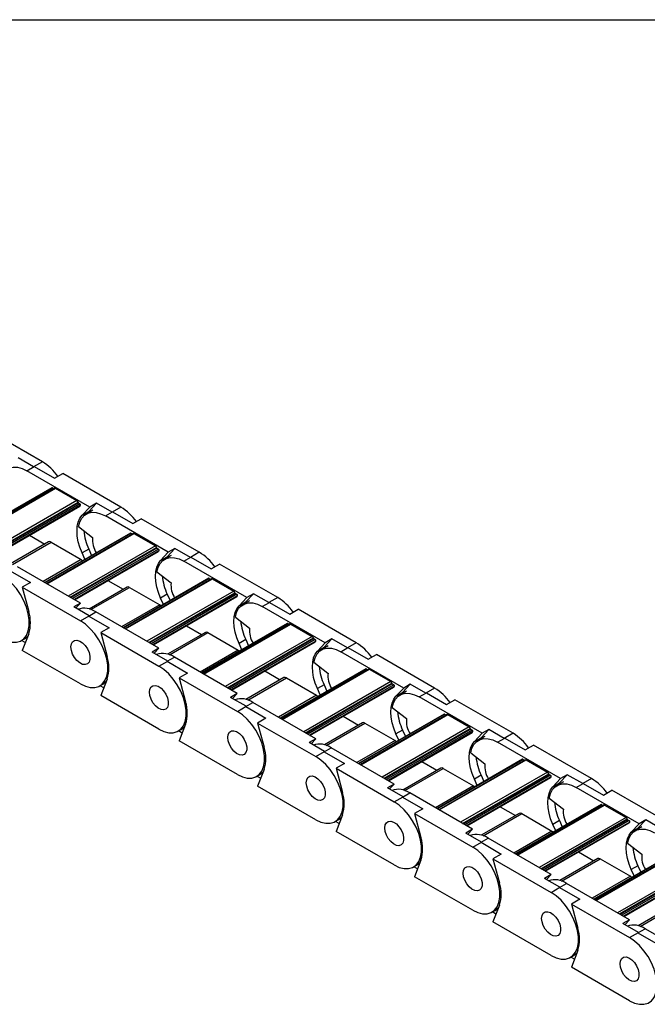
# Model space of a CAD drawing. Header units: millimetres. Extents: x 19 to 819, y 19 to 629.
# Tile 4 of 7: x 650 to 706, y 541 to 629. Entities that reach past the tile are written whole.
import ezdxf

# ---------------------------------------------------------------- set-up
doc = ezdxf.new("R2010")
doc.units = ezdxf.units.MM
doc.header["$LTSCALE"] = 3
doc.layers.add('TEXT', color=140, linetype='Continuous', lineweight=25)

msp = doc.modelspace()

# ---------------------------------------------------------------- linework, layer by layer
for p, q in [((652.162, 589.168), (646.972, 592.164)), ((651.377, 588.714), (649.991, 589.515)), ((652.162, 589.168), (651.377, 588.714)), ((650.783, 588.372), (651.42, 588.739)), ((656.397, 585.131), (650.783, 588.372)), ((651.42, 588.739), (653.23, 587.694)), ((653.23, 587.694), (653.972, 588.123)), ((659.163, 585.126), (653.972, 588.123)), ((653.008, 586.845), (645.369, 582.435)), ((645.395, 582.42), (653.053, 586.841)), ((653.254, 586.811), (645.521, 582.347)), ((645.565, 582.322), (653.329, 586.804)), ((653.053, 586.841), (653.179, 586.768)), ((653.329, 586.804), (655.238, 585.702)), ((655.238, 585.702), (647.474, 581.22)), ((647.648, 581.12), (655.339, 585.56)), ((655.38, 585.497), (647.722, 581.077)), ((655.514, 585.42), (647.856, 580.999)), ((655.572, 585.284), (648.004, 580.914)), ((648.035, 580.896), (655.506, 585.209)), ((655.38, 585.497), (655.514, 585.42)), ((656.397, 585.131), (655.707, 584.391)), ((656.653, 584.844), (656.059, 584.501)), ((656.301, 584.734), (656.991, 585.474)), ((656.991, 585.474), (656.397, 585.131)), ((658.378, 584.673), (656.991, 585.474)), ((659.163, 585.126), (658.378, 584.673)), ((655.707, 584.391), (656.301, 584.734)), ((656.301, 584.734), (656.166, 584.563)), ((657.784, 584.33), (658.42, 584.698)), ((663.398, 581.09), (657.784, 584.33)), ((658.42, 584.698), (660.23, 583.653)), ((660.23, 583.653), (660.972, 584.082)), ((666.163, 581.085), (660.972, 584.082)), ((655.381, 583.389), (656.645, 582.402)), ((651.004, 582.61), (652.37, 581.822)), ((660.008, 582.804), (652.369, 578.394)), ((652.396, 578.379), (660.053, 582.8)), ((660.254, 582.77), (652.521, 578.306)), ((652.565, 578.281), (660.329, 582.763)), ((660.053, 582.8), (660.179, 582.727)), ((660.329, 582.763), (662.239, 581.661)), ((652.712, 582.019), (649.323, 580.063)), ((649.492, 580.008), (652.937, 581.997)), ((652.937, 581.997), (655.631, 580.441)), ((662.239, 581.661), (654.475, 577.179)), ((654.648, 577.079), (662.339, 581.519)), ((662.381, 581.456), (654.723, 577.035)), ((662.514, 581.379), (654.856, 576.958)), ((662.573, 581.242), (655.004, 576.873)), ((656.301, 581.376), (655.707, 581.033)), ((656.301, 581.376), (656.555, 580.811)), ((662.381, 581.456), (662.514, 581.379)), ((663.302, 580.693), (663.992, 581.432)), ((663.992, 581.432), (663.398, 581.09)), ((665.378, 580.632), (663.992, 581.432)), ((655.631, 580.441), (652.227, 578.476)), ((655.035, 576.855), (662.506, 581.168)), ((655.961, 580.468), (655.707, 581.033)), ((663.398, 581.09), (662.708, 580.35)), ((662.708, 580.35), (663.302, 580.693)), ((663.653, 580.803), (663.059, 580.46)), ((663.302, 580.693), (663.166, 580.522)), ((664.784, 580.289), (665.421, 580.657)), ((666.163, 581.085), (665.378, 580.632)), ((665.421, 580.657), (667.23, 579.612)), ((655.549, 576.558), (649.935, 579.799)), ((670.398, 577.048), (664.784, 580.289)), ((667.23, 579.612), (667.973, 580.04)), ((673.163, 577.044), (667.973, 580.04)), ((649.298, 579.432), (651.108, 578.387)), ((667.009, 578.763), (659.37, 574.353)), ((659.396, 574.338), (667.054, 578.758)), ((667.255, 578.729), (659.522, 574.265)), ((659.566, 574.24), (667.33, 578.722)), ((662.382, 579.348), (663.646, 578.361)), ((667.054, 578.758), (667.18, 578.686)), ((667.33, 578.722), (669.239, 577.619)), ((651.108, 578.387), (650.366, 577.959)), ((650.366, 577.959), (655.556, 574.962)), ((650.366, 577.959), (650.938, 575.812)), ((659.712, 577.978), (656.323, 576.021)), ((656.492, 575.967), (659.937, 577.955)), ((658.004, 578.569), (659.37, 577.78)), ((659.937, 577.955), (662.631, 576.4)), ((669.239, 577.619), (661.475, 573.137)), ((661.648, 573.037), (669.34, 577.477)), ((669.381, 577.415), (661.723, 572.994)), ((669.515, 577.338), (661.857, 572.917)), ((669.573, 577.201), (662.004, 572.832)), ((662.036, 572.814), (669.506, 577.126)), ((663.302, 577.335), (662.708, 576.992)), ((662.962, 576.426), (662.708, 576.992)), ((663.302, 577.335), (663.556, 576.769)), ((669.381, 577.415), (669.515, 577.338)), ((670.398, 577.048), (669.708, 576.309)), ((670.302, 576.652), (670.992, 577.391)), ((670.992, 577.391), (670.398, 577.048)), ((672.378, 576.591), (670.992, 577.391)), ((673.163, 577.044), (672.378, 576.591)), ((655.549, 576.558), (654.955, 576.216)), ((656.341, 575.415), (654.955, 576.216)), ((655.133, 576.113), (655.549, 576.558)), ((662.631, 576.4), (659.227, 574.435)), ((669.708, 576.309), (670.302, 576.652)), ((670.654, 576.762), (670.06, 576.419)), ((670.302, 576.652), (670.166, 576.48)), ((671.784, 576.248), (672.421, 576.615)), ((677.398, 573.007), (671.784, 576.248)), ((672.421, 576.615), (674.231, 575.571)), ((674.231, 575.571), (674.973, 575.999)), ((680.164, 573.003), (674.973, 575.999)), ((655.556, 574.962), (656.341, 575.415)), ((656.299, 575.391), (656.935, 575.758)), ((656.299, 575.391), (658.109, 574.346)), ((662.549, 572.517), (656.935, 575.758)), ((669.382, 575.307), (670.646, 574.32)), ((658.109, 574.346), (657.366, 573.917)), ((665.005, 574.528), (666.371, 573.739)), ((674.009, 574.722), (666.37, 570.312)), ((666.396, 570.296), (674.054, 574.717)), ((674.255, 574.688), (666.522, 570.224)), ((666.566, 570.198), (674.33, 574.68)), ((674.054, 574.717), (674.18, 574.645)), ((674.33, 574.68), (676.239, 573.578)), ((650.281, 573.198), (650.557, 573.358)), ((650.938, 573.81), (650.366, 572.324)), ((657.366, 573.917), (662.557, 570.921)), ((657.366, 573.917), (657.938, 571.771)), ((666.712, 573.936), (663.323, 571.98)), ((663.493, 571.926), (666.937, 573.914)), ((666.937, 573.914), (669.631, 572.359)), ((676.239, 573.578), (668.475, 569.096)), ((668.649, 568.996), (676.34, 573.436)), ((676.381, 573.374), (668.723, 568.953)), ((676.381, 573.374), (676.515, 573.297)), ((677.302, 572.61), (677.992, 573.35)), ((677.992, 573.35), (677.398, 573.007)), ((679.379, 572.55), (677.992, 573.35)), ((650.636, 573.026), (650.309, 573.215)), ((662.549, 572.517), (661.955, 572.174)), ((662.133, 572.072), (662.549, 572.517)), ((676.515, 573.297), (668.857, 568.876)), ((676.573, 573.16), (669.005, 568.791)), ((669.036, 568.773), (676.507, 573.085)), ((670.302, 573.293), (669.708, 572.951)), ((669.962, 572.385), (669.708, 572.951)), ((670.302, 573.293), (670.556, 572.728)), ((677.398, 573.007), (676.708, 572.267)), ((676.708, 572.267), (677.302, 572.61)), ((677.654, 572.72), (677.06, 572.377)), ((677.302, 572.61), (677.167, 572.439)), ((678.785, 572.207), (679.421, 572.574)), ((680.164, 573.003), (679.379, 572.55)), ((679.421, 572.574), (681.231, 571.529)), ((655.556, 569.328), (650.366, 572.324)), ((663.342, 571.374), (661.955, 572.174)), ((663.299, 571.349), (663.936, 571.717)), ((669.549, 568.476), (663.936, 571.717)), ((669.631, 572.359), (666.227, 570.394)), ((684.399, 568.966), (678.785, 572.207)), ((681.231, 571.529), (681.973, 571.958)), ((687.164, 568.961), (681.973, 571.958)), ((662.557, 570.921), (663.342, 571.374)), ((663.299, 571.349), (665.109, 570.305)), ((681.01, 570.68), (673.37, 566.27)), ((673.397, 566.255), (681.055, 570.676)), ((676.382, 571.266), (677.646, 570.279)), ((681.055, 570.676), (681.18, 570.603)), ((665.109, 570.305), (664.366, 569.876)), ((664.366, 569.876), (669.557, 566.88)), ((664.366, 569.876), (664.939, 567.73)), ((673.713, 569.895), (670.324, 567.939)), ((670.493, 567.884), (673.938, 569.873)), ((672.005, 570.487), (673.371, 569.698)), ((681.255, 570.647), (673.522, 566.182)), ((673.566, 566.157), (681.33, 570.639)), ((673.938, 569.873), (676.632, 568.318)), ((681.33, 570.639), (683.24, 569.537)), ((657.281, 569.157), (657.557, 569.316)), ((657.636, 568.984), (657.309, 569.173)), ((657.938, 569.769), (657.366, 568.283)), ((683.24, 569.537), (675.476, 565.055)), ((675.649, 564.955), (683.34, 569.395)), ((683.382, 569.332), (675.724, 564.912)), ((683.515, 569.255), (675.858, 564.834)), ((683.574, 569.119), (676.005, 564.749)), ((676.036, 564.731), (683.507, 569.044)), ((677.302, 569.252), (676.708, 568.909)), ((676.962, 568.344), (676.708, 568.909)), ((677.302, 569.252), (677.556, 568.687)), ((683.382, 569.332), (683.515, 569.255)), ((684.399, 568.966), (683.709, 568.226)), ((684.303, 568.569), (684.993, 569.309)), ((684.993, 569.309), (684.399, 568.966)), ((686.379, 568.508), (684.993, 569.309)), ((687.164, 568.961), (686.379, 568.508)), ((662.557, 565.287), (657.366, 568.283)), ((669.549, 568.476), (668.956, 568.133)), ((670.342, 567.333), (668.956, 568.133)), ((669.134, 568.03), (669.549, 568.476)), ((676.632, 568.318), (673.228, 566.353)), ((683.709, 568.226), (684.303, 568.569)), ((684.654, 568.679), (684.06, 568.336)), ((684.303, 568.569), (684.167, 568.398)), ((685.785, 568.165), (686.422, 568.533)), ((691.399, 564.925), (685.785, 568.165)), ((686.422, 568.533), (688.231, 567.488)), ((669.557, 566.88), (670.342, 567.333)), ((670.3, 567.308), (670.936, 567.676)), ((670.3, 567.308), (672.109, 566.263)), ((676.55, 564.435), (670.936, 567.676)), ((683.383, 567.224), (684.647, 566.238)), ((688.231, 567.488), (688.974, 567.917)), ((694.164, 564.92), (688.974, 567.917)), ((679.005, 566.445), (680.371, 565.657)), ((688.01, 566.639), (680.371, 562.229)), ((680.397, 562.214), (688.055, 566.635)), ((688.256, 566.605), (680.523, 562.141)), ((680.567, 562.116), (688.331, 566.598)), ((688.055, 566.635), (688.181, 566.562)), ((688.331, 566.598), (690.24, 565.496)), ((664.939, 565.727), (664.366, 564.242)), ((672.109, 566.263), (671.367, 565.835)), ((671.367, 565.835), (676.557, 562.838)), ((671.367, 565.835), (671.939, 563.689)), ((680.713, 565.854), (677.324, 563.898)), ((677.493, 563.843), (680.938, 565.832)), ((680.938, 565.832), (683.632, 564.276)), ((690.24, 565.496), (682.476, 561.014)), ((664.282, 565.116), (664.557, 565.275)), ((664.637, 564.943), (664.31, 565.132)), ((682.649, 560.914), (690.341, 565.354)), ((690.382, 565.291), (682.724, 560.87)), ((690.516, 565.214), (682.858, 560.793)), ((690.574, 565.078), (683.005, 560.708)), ((683.037, 560.69), (690.507, 565.003)), ((684.303, 565.211), (683.709, 564.868)), ((683.963, 564.303), (683.709, 564.868)), ((684.303, 565.211), (684.557, 564.646)), ((690.382, 565.291), (690.516, 565.214)), ((691.399, 564.925), (690.709, 564.185)), ((690.709, 564.185), (691.303, 564.528)), ((691.655, 564.638), (691.061, 564.295)), ((691.303, 564.528), (691.167, 564.357)), ((691.303, 564.528), (691.993, 565.268)), ((691.993, 565.268), (691.399, 564.925)), ((693.38, 564.467), (691.993, 565.268)), ((694.164, 564.92), (693.38, 564.467)), ((669.557, 561.245), (664.366, 564.242)), ((676.55, 564.435), (675.956, 564.092)), ((677.342, 563.292), (675.956, 564.092)), ((676.134, 563.989), (676.55, 564.435)), ((677.3, 563.267), (677.936, 563.634)), ((683.55, 560.394), (677.936, 563.634)), ((683.632, 564.276), (680.228, 562.311)), ((692.786, 564.124), (693.422, 564.492)), ((698.399, 560.883), (692.786, 564.124)), ((693.422, 564.492), (695.232, 563.447)), ((695.232, 563.447), (695.974, 563.876)), ((701.165, 560.879), (695.974, 563.876)), ((676.557, 562.838), (677.342, 563.292)), ((677.3, 563.267), (679.11, 562.222)), ((690.383, 563.183), (691.647, 562.196)), ((679.11, 562.222), (678.367, 561.794)), ((686.006, 562.404), (687.372, 561.616)), ((695.01, 562.598), (687.371, 558.188)), ((687.397, 558.173), (695.055, 562.594)), ((695.256, 562.564), (687.523, 558.1)), ((687.567, 558.075), (695.331, 562.557)), ((695.055, 562.594), (695.181, 562.521)), ((695.331, 562.557), (697.24, 561.455)), ((671.282, 561.075), (671.558, 561.234)), ((671.637, 560.902), (671.31, 561.091)), ((671.939, 561.686), (671.367, 560.201)), ((678.367, 561.794), (683.558, 558.797)), ((678.367, 561.794), (678.94, 559.647)), ((687.713, 561.813), (684.324, 559.856)), ((684.494, 559.802), (687.938, 561.791)), ((687.938, 561.791), (690.632, 560.235)), ((697.24, 561.455), (689.476, 556.973)), ((689.65, 556.872), (697.341, 561.313)), ((697.382, 561.25), (689.725, 556.829)), ((697.516, 561.173), (689.858, 556.752)), ((697.575, 561.036), (690.006, 556.667)), ((691.303, 561.17), (690.709, 560.827)), ((691.303, 561.17), (691.557, 560.604)), ((697.382, 561.25), (697.516, 561.173)), ((698.303, 560.487), (698.993, 561.226)), ((698.993, 561.226), (698.399, 560.883)), ((700.38, 560.426), (698.993, 561.226)), ((676.557, 557.204), (671.367, 560.201)), ((683.55, 560.394), (682.956, 560.051)), ((683.134, 559.948), (683.55, 560.394)), ((690.632, 560.235), (687.228, 558.27)), ((690.037, 556.649), (697.508, 560.962)), ((690.963, 560.262), (690.709, 560.827)), ((698.399, 560.883), (697.709, 560.144)), ((697.709, 560.144), (698.303, 560.487)), ((698.655, 560.597), (698.061, 560.254)), ((698.303, 560.487), (698.168, 560.315)), ((699.786, 560.083), (700.422, 560.45)), ((701.165, 560.879), (700.38, 560.426)), ((700.422, 560.45), (702.232, 559.406)), ((684.343, 559.25), (682.956, 560.051)), ((683.558, 558.797), (684.343, 559.25)), ((684.3, 559.226), (684.937, 559.593)), ((690.551, 556.352), (684.937, 559.593)), ((705.4, 556.842), (699.786, 560.083)), ((702.232, 559.406), (702.975, 559.834)), ((708.165, 556.838), (702.975, 559.834)), ((684.3, 559.226), (686.11, 558.181)), ((693.006, 558.363), (694.372, 557.574)), ((702.011, 558.557), (694.371, 554.147)), ((694.398, 554.131), (702.056, 558.552)), ((702.256, 558.523), (694.524, 554.059)), ((694.567, 554.033), (702.331, 558.516)), ((697.383, 559.142), (698.647, 558.155)), ((702.056, 558.552), (702.181, 558.48)), ((702.331, 558.516), (704.241, 557.413)), ((678.94, 557.645), (678.367, 556.16)), ((686.11, 558.181), (685.368, 557.752)), ((685.368, 557.752), (690.558, 554.756)), ((685.368, 557.752), (685.94, 555.606)), ((694.714, 557.772), (691.325, 555.815)), ((691.494, 555.761), (694.939, 557.749)), ((694.939, 557.749), (697.633, 556.194)), ((678.282, 557.033), (678.558, 557.193)), ((678.637, 556.861), (678.31, 557.05)), ((704.241, 557.413), (696.477, 552.931)), ((696.65, 552.831), (704.341, 557.271)), ((704.383, 557.209), (696.725, 552.788)), ((704.517, 557.132), (696.859, 552.711)), ((704.575, 556.995), (697.006, 552.626)), ((697.037, 552.608), (704.508, 556.92)), ((698.303, 557.129), (697.709, 556.786)), ((697.963, 556.22), (697.709, 556.786)), ((698.303, 557.129), (698.557, 556.563)), ((704.383, 557.209), (704.517, 557.132)), ((705.4, 556.842), (704.71, 556.103)), ((705.304, 556.445), (705.994, 557.185)), ((705.994, 557.185), (705.4, 556.842)), ((707.38, 556.385), (705.994, 557.185)), ((683.558, 553.163), (678.367, 556.16)), ((690.551, 556.352), (689.957, 556.009)), ((691.343, 555.209), (689.957, 556.009)), ((690.135, 555.907), (690.551, 556.352)), ((697.633, 556.194), (694.229, 554.229)), ((704.71, 556.103), (705.304, 556.445)), ((705.655, 556.556), (705.061, 556.213)), ((705.304, 556.445), (705.168, 556.274)), ((690.558, 554.756), (691.343, 555.209)), ((691.301, 555.185), (691.937, 555.552)), ((691.301, 555.185), (693.11, 554.14)), ((697.551, 552.311), (691.937, 555.552)), ((704.384, 555.101), (705.648, 554.114)), ((693.11, 554.14), (692.368, 553.711)), ((700.006, 554.322), (701.372, 553.533)), ((709.011, 554.516), (701.372, 550.105)), ((701.398, 550.09), (709.056, 554.511)), ((709.257, 554.482), (701.524, 550.018)), ((701.568, 549.992), (709.332, 554.474)), ((685.283, 552.992), (685.558, 553.151)), ((685.94, 553.604), (685.368, 552.118)), ((692.368, 553.711), (697.559, 550.715)), ((692.368, 553.711), (692.94, 551.565)), ((701.714, 553.73), (698.325, 551.774)), ((698.495, 551.72), (701.939, 553.708)), ((701.939, 553.708), (704.633, 552.153)), ((711.241, 553.372), (703.477, 548.89)), ((703.65, 548.79), (711.342, 553.23)), ((711.383, 553.168), (703.725, 548.747)), ((711.517, 553.09), (703.859, 548.67)), ((705.304, 553.087), (704.71, 552.744)), ((705.304, 553.087), (705.558, 552.522)), ((685.638, 552.82), (685.311, 553.008)), ((697.551, 552.311), (696.957, 551.968)), ((697.135, 551.865), (697.551, 552.311)), ((711.575, 552.954), (704.006, 548.584)), ((704.038, 548.566), (711.508, 552.879)), ((704.964, 552.179), (704.71, 552.744)), ((690.558, 549.122), (685.368, 552.118)), ((698.343, 551.168), (696.957, 551.968)), ((698.301, 551.143), (698.937, 551.511)), ((704.551, 548.27), (698.937, 551.511)), ((704.633, 552.153), (701.229, 550.188)), ((697.559, 550.715), (698.343, 551.168)), ((698.301, 551.143), (700.111, 550.099)), ((700.111, 550.099), (699.368, 549.67)), ((699.368, 549.67), (704.559, 546.674)), ((699.368, 549.67), (699.941, 547.524)), ((708.714, 549.689), (705.326, 547.733)), ((705.495, 547.678), (708.939, 549.667)), ((692.283, 548.951), (692.559, 549.11)), ((692.638, 548.778), (692.311, 548.967)), ((692.94, 549.563), (692.368, 548.077)), ((697.559, 545.081), (692.368, 548.077)), ((704.551, 548.27), (703.957, 547.927)), ((705.344, 547.127), (703.957, 547.927)), ((704.135, 547.824), (704.551, 548.27)), ((704.559, 546.674), (705.344, 547.127)), ((705.301, 547.102), (705.938, 547.47)), ((705.301, 547.102), (707.111, 546.057)), ((711.552, 544.229), (705.938, 547.47)), ((699.941, 545.521), (699.368, 544.036)), ((699.283, 544.91), (699.559, 545.069)), ((699.638, 544.737), (699.311, 544.926)), ((704.559, 541.039), (699.368, 544.036))]:
    msp.add_line(p, q)
at = {"flags": 128}
for points in [[(648.381, 587.431), (648.491, 587.841), (648.671, 588.183), (648.915, 588.444), (649.215, 588.618), (649.564, 588.698), (649.949, 588.683), (650.36, 588.573), (650.783, 588.372)], [(655.707, 581.033), (655.51, 581.531), (655.366, 582.029), (655.278, 582.514), (655.249, 582.977), (655.278, 583.405), (655.366, 583.789), (655.51, 584.12), (655.707, 584.391)], [(655.381, 583.389), (655.491, 583.8), (655.671, 584.141), (655.915, 584.403), (656.216, 584.577), (656.564, 584.657), (656.949, 584.642), (657.36, 584.532), (657.784, 584.33)], [(655.631, 580.441), (655.693, 580.398), (655.75, 580.346)], [(662.708, 576.992), (662.511, 577.49), (662.366, 577.987), (662.279, 578.473), (662.249, 578.935), (662.279, 579.364), (662.366, 579.748), (662.511, 580.079), (662.708, 580.35)], [(662.382, 579.348), (662.492, 579.759), (662.671, 580.1), (662.915, 580.362), (663.216, 580.535), (663.564, 580.616), (663.95, 580.601), (664.361, 580.491), (664.784, 580.289)], [(648.556, 573.369), (649.004, 573.158), (649.437, 573.051), (649.84, 573.05), (650.2, 573.156), (650.503, 573.365), (650.74, 573.67), (650.902, 574.061), (650.985, 574.524), (650.985, 575.044), (650.902, 575.603), (650.74, 576.181), (650.503, 576.76), (650.2, 577.319), (649.84, 577.84), (649.437, 578.304), (649.004, 578.697), (648.556, 579.003)], [(662.631, 576.4), (662.693, 576.357), (662.75, 576.304)], [(669.708, 572.951), (669.511, 573.449), (669.367, 573.946), (669.279, 574.432), (669.249, 574.894), (669.279, 575.323), (669.367, 575.707), (669.511, 576.038), (669.708, 576.309)], [(669.382, 575.307), (669.492, 575.718), (669.672, 576.059), (669.916, 576.32), (670.216, 576.494), (670.565, 576.575), (670.95, 576.56), (671.361, 576.45), (671.784, 576.248)], [(655.556, 569.328), (656.005, 569.117), (656.438, 569.009), (656.841, 569.009), (657.2, 569.114), (657.503, 569.323), (657.74, 569.629), (657.903, 570.02), (657.985, 570.483), (657.985, 571.003), (657.903, 571.561), (657.74, 572.14), (657.503, 572.719), (657.2, 573.278), (656.841, 573.799), (656.438, 574.263), (656.005, 574.655), (655.556, 574.962)], [(650.557, 573.358), (650.666, 573.43), (650.861, 573.611)], [(654.708, 572.635), (654.746, 572.902), (654.855, 573.102), (655.027, 573.216), (655.246, 573.236), (655.493, 573.159), (655.745, 572.991), (655.981, 572.749), (656.178, 572.452), (656.321, 572.129), (656.395, 571.807), (656.395, 571.515), (656.321, 571.279), (656.178, 571.119), (655.981, 571.052), (655.745, 571.081), (655.493, 571.205), (655.246, 571.412), (655.027, 571.684), (654.855, 571.998), (654.746, 572.324), (654.708, 572.635)], [(654.708, 572.635), (654.746, 572.902), (654.855, 573.102), (655.027, 573.216), (655.246, 573.236), (655.493, 573.159), (655.745, 572.991), (655.981, 572.749), (656.178, 572.452), (656.321, 572.129), (656.395, 571.807), (656.395, 571.515), (656.321, 571.279), (656.178, 571.119), (655.981, 571.052), (655.745, 571.081), (655.493, 571.205), (655.246, 571.412), (655.027, 571.684), (654.855, 571.998), (654.746, 572.324), (654.708, 572.635)], [(676.382, 571.266), (676.492, 571.676), (676.672, 572.018), (676.916, 572.279), (677.217, 572.453), (677.565, 572.533), (677.95, 572.518), (678.361, 572.408), (678.785, 572.207)], [(669.631, 572.359), (669.693, 572.316), (669.751, 572.263)], [(676.708, 568.909), (676.511, 569.407), (676.367, 569.905), (676.279, 570.391), (676.25, 570.853), (676.279, 571.281), (676.367, 571.666), (676.511, 571.997), (676.708, 572.267)], [(662.557, 565.287), (663.005, 565.076), (663.438, 564.968), (663.841, 564.967), (664.2, 565.073), (664.504, 565.282), (664.74, 565.587), (664.903, 565.978), (664.986, 566.442), (664.986, 566.961), (664.903, 567.52), (664.74, 568.099), (664.504, 568.678), (664.2, 569.237), (663.841, 569.758), (663.438, 570.222), (663.005, 570.614), (662.557, 570.921)], [(657.557, 569.316), (657.667, 569.388), (657.862, 569.57)], [(661.708, 568.594), (661.746, 568.861), (661.856, 569.06), (662.028, 569.175), (662.247, 569.195), (662.493, 569.118), (662.746, 568.95), (662.981, 568.707), (663.179, 568.411), (663.321, 568.088), (663.396, 567.765), (663.396, 567.473), (663.321, 567.237), (663.179, 567.078), (662.981, 567.01), (662.746, 567.04), (662.493, 567.163), (662.247, 567.371), (662.028, 567.643), (661.856, 567.957), (661.746, 568.283), (661.708, 568.594)], [(661.708, 568.594), (661.746, 568.861), (661.856, 569.06), (662.028, 569.175), (662.247, 569.195), (662.493, 569.118), (662.746, 568.95), (662.981, 568.707), (663.179, 568.411), (663.321, 568.088), (663.396, 567.765), (663.396, 567.473), (663.321, 567.237), (663.179, 567.078), (662.981, 567.01), (662.746, 567.04), (662.493, 567.163), (662.247, 567.371), (662.028, 567.643), (661.856, 567.957), (661.746, 568.283), (661.708, 568.594)], [(676.632, 568.318), (676.694, 568.275), (676.751, 568.222)], [(683.709, 564.868), (683.512, 565.366), (683.368, 565.864), (683.28, 566.349), (683.25, 566.812), (683.28, 567.24), (683.368, 567.624), (683.512, 567.956), (683.709, 568.226)], [(683.383, 567.224), (683.493, 567.635), (683.673, 567.977), (683.916, 568.238), (684.217, 568.412), (684.565, 568.492), (684.951, 568.477), (685.362, 568.367), (685.785, 568.165)], [(669.557, 561.245), (670.005, 561.035), (670.438, 560.927), (670.841, 560.926), (671.201, 561.032), (671.504, 561.241), (671.741, 561.546), (671.903, 561.937), (671.986, 562.4), (671.986, 562.92), (671.903, 563.479), (671.741, 564.058), (671.504, 564.636), (671.201, 565.196), (670.841, 565.716), (670.438, 566.181), (670.005, 566.573), (669.557, 566.88)], [(664.557, 565.275), (664.667, 565.347), (664.862, 565.528)], [(668.709, 564.552), (668.746, 564.819), (668.856, 565.019), (669.028, 565.134), (669.247, 565.154), (669.494, 565.076), (669.746, 564.909), (669.981, 564.666), (670.179, 564.37), (670.322, 564.046), (670.396, 563.724), (670.396, 563.432), (670.322, 563.196), (670.179, 563.037), (669.981, 562.969), (669.746, 562.998), (669.494, 563.122), (669.247, 563.329), (669.028, 563.602), (668.856, 563.915), (668.746, 564.242), (668.709, 564.552)], [(668.709, 564.552), (668.746, 564.819), (668.856, 565.019), (669.028, 565.134), (669.247, 565.154), (669.494, 565.076), (669.746, 564.909), (669.981, 564.666), (670.179, 564.37), (670.322, 564.046), (670.396, 563.724), (670.396, 563.432), (670.322, 563.196), (670.179, 563.037), (669.981, 562.969), (669.746, 562.998), (669.494, 563.122), (669.247, 563.329), (669.028, 563.602), (668.856, 563.915), (668.746, 564.242), (668.709, 564.552)], [(683.632, 564.276), (683.694, 564.234), (683.751, 564.181)], [(690.709, 560.827), (690.512, 561.325), (690.368, 561.823), (690.28, 562.308), (690.251, 562.771), (690.28, 563.199), (690.368, 563.583), (690.512, 563.914), (690.709, 564.185)], [(690.383, 563.183), (690.493, 563.594), (690.673, 563.935), (690.917, 564.197), (691.217, 564.37), (691.566, 564.451), (691.951, 564.436), (692.362, 564.326), (692.786, 564.124)], [(676.557, 557.204), (677.006, 556.993), (677.439, 556.886), (677.842, 556.885), (678.201, 556.991), (678.504, 557.2), (678.741, 557.505), (678.904, 557.896), (678.987, 558.359), (678.987, 558.879), (678.904, 559.438), (678.741, 560.016), (678.504, 560.595), (678.201, 561.154), (677.842, 561.675), (677.439, 562.139), (677.006, 562.532), (676.557, 562.838)], [(671.558, 561.234), (671.668, 561.306), (671.862, 561.487)], [(675.709, 560.511), (675.747, 560.778), (675.856, 560.978), (676.028, 561.093), (676.247, 561.112), (676.494, 561.035), (676.746, 560.868), (676.982, 560.625), (677.179, 560.329), (677.322, 560.005), (677.396, 559.683), (677.396, 559.391), (677.322, 559.155), (677.179, 558.996), (676.982, 558.928), (676.746, 558.957), (676.494, 559.081), (676.247, 559.288), (676.028, 559.561), (675.856, 559.874), (675.747, 560.201), (675.709, 560.511)], [(675.709, 560.511), (675.747, 560.778), (675.856, 560.978), (676.028, 561.093), (676.247, 561.112), (676.494, 561.035), (676.746, 560.868), (676.982, 560.625), (677.179, 560.329), (677.322, 560.005), (677.396, 559.683), (677.396, 559.391), (677.322, 559.155), (677.179, 558.996), (676.982, 558.928), (676.746, 558.957), (676.494, 559.081), (676.247, 559.288), (676.028, 559.561), (675.856, 559.874), (675.747, 560.201), (675.709, 560.511)], [(690.632, 560.235), (690.694, 560.192), (690.752, 560.14)], [(697.709, 556.786), (697.512, 557.284), (697.368, 557.781), (697.28, 558.267), (697.251, 558.729), (697.28, 559.158), (697.368, 559.542), (697.512, 559.873), (697.709, 560.144)], [(697.383, 559.142), (697.494, 559.553), (697.673, 559.894), (697.917, 560.156), (698.218, 560.329), (698.566, 560.41), (698.952, 560.395), (699.362, 560.285), (699.786, 560.083)], [(683.558, 553.163), (684.006, 552.952), (684.439, 552.845), (684.842, 552.844), (685.201, 552.95), (685.505, 553.159), (685.742, 553.464), (685.904, 553.855), (685.987, 554.318), (685.987, 554.838), (685.904, 555.397), (685.742, 555.975), (685.505, 556.554), (685.201, 557.113), (684.842, 557.634), (684.439, 558.098), (684.006, 558.49), (683.558, 558.797)], [(678.558, 557.193), (678.668, 557.265), (678.863, 557.446)], [(682.709, 556.47), (682.747, 556.737), (682.857, 556.937), (683.029, 557.052), (683.248, 557.071), (683.494, 556.994), (683.747, 556.826), (683.982, 556.584), (684.18, 556.288), (684.322, 555.964), (684.397, 555.642), (684.397, 555.35), (684.322, 555.114), (684.18, 554.955), (683.982, 554.887), (683.747, 554.916), (683.494, 555.04), (683.248, 555.247), (683.029, 555.519), (682.857, 555.833), (682.747, 556.159), (682.709, 556.47)], [(682.709, 556.47), (682.747, 556.737), (682.857, 556.937), (683.029, 557.052), (683.248, 557.071), (683.494, 556.994), (683.747, 556.826), (683.982, 556.584), (684.18, 556.288), (684.322, 555.964), (684.397, 555.642), (684.397, 555.35), (684.322, 555.114), (684.18, 554.955), (683.982, 554.887), (683.747, 554.916), (683.494, 555.04), (683.248, 555.247), (683.029, 555.519), (682.857, 555.833), (682.747, 556.159), (682.709, 556.47)], [(697.633, 556.194), (697.695, 556.151), (697.752, 556.098)], [(704.71, 552.744), (704.513, 553.243), (704.369, 553.74), (704.281, 554.226), (704.251, 554.688), (704.281, 555.116), (704.369, 555.501), (704.513, 555.832), (704.71, 556.103)], [(704.384, 555.101), (704.494, 555.512), (704.674, 555.853), (704.917, 556.114), (705.218, 556.288), (705.567, 556.369), (705.952, 556.354), (706.363, 556.244), (706.786, 556.042)], [(690.558, 549.122), (691.006, 548.911), (691.439, 548.803), (691.842, 548.802), (692.202, 548.908), (692.505, 549.117), (692.742, 549.423), (692.905, 549.813), (692.987, 550.277), (692.987, 550.797), (692.905, 551.355), (692.742, 551.934), (692.505, 552.513), (692.202, 553.072), (691.842, 553.593), (691.439, 554.057), (691.006, 554.449), (690.558, 554.756)], [(685.558, 553.151), (685.668, 553.224), (685.863, 553.405)], [(689.71, 552.429), (689.747, 552.696), (689.857, 552.896), (690.029, 553.01), (690.248, 553.03), (690.495, 552.953), (690.747, 552.785), (690.982, 552.543), (691.18, 552.246), (691.323, 551.923), (691.397, 551.601), (691.397, 551.308), (691.323, 551.072), (691.18, 550.913), (690.982, 550.845), (690.747, 550.875), (690.495, 550.998), (690.248, 551.206), (690.029, 551.478), (689.857, 551.792), (689.747, 552.118), (689.71, 552.429)], [(689.71, 552.429), (689.747, 552.696), (689.857, 552.896), (690.029, 553.01), (690.248, 553.03), (690.495, 552.953), (690.747, 552.785), (690.982, 552.543), (691.18, 552.246), (691.323, 551.923), (691.397, 551.601), (691.397, 551.308), (691.323, 551.072), (691.18, 550.913), (690.982, 550.845), (690.747, 550.875), (690.495, 550.998), (690.248, 551.206), (690.029, 551.478), (689.857, 551.792), (689.747, 552.118), (689.71, 552.429)], [(704.633, 552.153), (704.695, 552.11), (704.752, 552.057)], [(697.559, 545.081), (698.007, 544.87), (698.44, 544.762), (698.843, 544.761), (699.202, 544.867), (699.505, 545.076), (699.742, 545.381), (699.905, 545.772), (699.988, 546.235), (699.988, 546.755), (699.905, 547.314), (699.742, 547.893), (699.505, 548.471), (699.202, 549.031), (698.843, 549.551), (698.44, 550.016), (698.007, 550.408), (697.559, 550.715)], [(692.559, 549.11), (692.669, 549.182), (692.864, 549.364)], [(696.71, 548.388), (696.748, 548.655), (696.857, 548.854), (697.029, 548.969), (697.249, 548.989), (697.495, 548.911), (697.747, 548.744), (697.983, 548.501), (698.181, 548.205), (698.323, 547.881), (698.398, 547.559), (698.398, 547.267), (698.323, 547.031), (698.181, 546.872), (697.983, 546.804), (697.747, 546.833), (697.495, 546.957), (697.249, 547.165), (697.029, 547.437), (696.857, 547.75), (696.748, 548.077), (696.71, 548.388)], [(696.71, 548.388), (696.748, 548.655), (696.857, 548.854), (697.029, 548.969), (697.249, 548.989), (697.495, 548.911), (697.747, 548.744), (697.983, 548.501), (698.181, 548.205), (698.323, 547.881), (698.398, 547.559), (698.398, 547.267), (698.323, 547.031), (698.181, 546.872), (697.983, 546.804), (697.747, 546.833), (697.495, 546.957), (697.249, 547.165), (697.029, 547.437), (696.857, 547.75), (696.748, 548.077), (696.71, 548.388)], [(704.559, 541.039), (705.007, 540.829), (705.44, 540.721), (705.843, 540.72), (706.202, 540.826), (706.506, 541.035), (706.743, 541.34), (706.905, 541.731), (706.988, 542.194), (706.988, 542.714), (706.905, 543.273), (706.743, 543.851), (706.506, 544.43), (706.202, 544.99), (705.843, 545.51), (705.44, 545.975), (705.007, 546.367), (704.559, 546.674)], [(699.559, 545.069), (699.669, 545.141), (699.864, 545.322)], [(703.71, 544.346), (703.748, 544.613), (703.858, 544.813), (704.03, 544.928), (704.249, 544.948), (704.495, 544.87), (704.748, 544.703), (704.983, 544.46), (705.181, 544.164), (705.323, 543.84), (705.398, 543.518), (705.398, 543.226), (705.323, 542.99), (705.181, 542.831), (704.983, 542.763), (704.748, 542.792), (704.495, 542.916), (704.249, 543.123), (704.03, 543.396), (703.858, 543.709), (703.748, 544.036), (703.71, 544.346)], [(703.71, 544.346), (703.748, 544.613), (703.858, 544.813), (704.03, 544.928), (704.249, 544.948), (704.495, 544.87), (704.748, 544.703), (704.983, 544.46), (705.181, 544.164), (705.323, 543.84), (705.398, 543.518), (705.398, 543.226), (705.323, 542.99), (705.181, 542.831), (704.983, 542.763), (704.748, 542.792), (704.495, 542.916), (704.249, 543.123), (704.03, 543.396), (703.858, 543.709), (703.748, 544.036), (703.71, 544.346)]]:
    msp.add_lwpolyline(points, dxfattribs=at)
for centre, radius, start, end in [((649.676, 585.126), 4.745, 35.40882, 58.39982), ((653.027, 586.806), 0.0435, 52.99098, 115.69856), ((653.285, 586.745), 0.0737, 53.57906, 115.11048), ((655.111, 585.505), 0.235, 13.5615, 57.08689), ((655.431, 585.576), 0.094, 190.06348, 237.07143), ((655.42, 585.352), 0.167, 300.7196, 335.6865), ((655.452, 585.313), 0.124, 346.40708, 59.8967), ((656.676, 581.085), 4.745, 35.40882, 58.39982), ((660.858, 583.494), 5.025, 185.42247, 204.9296), ((658.825, 582.198), 2.189, 174.64923, 211.7582), ((660.027, 582.765), 0.0435, 52.99098, 115.69856), ((660.286, 582.704), 0.0737, 53.57906, 115.11048), ((652.805, 581.813), 0.226, 54.38242, 114.30712), ((662.111, 581.464), 0.235, 13.5615, 57.08689), ((662.432, 581.535), 0.094, 190.06348, 237.07143), ((662.421, 581.311), 0.167, 300.7196, 335.6865), ((662.452, 581.272), 0.124, 346.40708, 59.8967), ((663.677, 577.044), 4.745, 35.40882, 58.39982), ((667.858, 579.453), 5.025, 185.42247, 204.9296), ((667.028, 578.724), 0.0435, 52.99098, 115.69856), ((667.286, 578.662), 0.0737, 53.57906, 115.11048), ((659.805, 577.771), 0.226, 54.38242, 114.30712), ((665.825, 578.157), 2.189, 174.64923, 211.7582), ((669.111, 577.422), 0.235, 13.5615, 57.08689), ((669.432, 577.494), 0.094, 190.06348, 237.07143), ((669.421, 577.27), 0.167, 300.7196, 335.6865), ((669.453, 577.23), 0.124, 346.40708, 59.8967), ((670.677, 573.002), 4.745, 35.40882, 58.39982), ((655.912, 574.346), 1.744, 54.07185, 109.15823), ((647.762, 574.811), 3.331, 342.50572, 17.49428), ((674.859, 575.411), 5.025, 185.42247, 204.9296), ((672.825, 574.116), 2.189, 174.64923, 211.7582), ((674.028, 574.682), 0.0435, 52.99098, 115.69856), ((674.286, 574.621), 0.0737, 53.57906, 115.11048), ((666.805, 573.73), 0.226, 54.38242, 114.30712), ((676.112, 573.381), 0.235, 13.5615, 57.08689), ((676.432, 573.453), 0.094, 190.06348, 237.07143), ((676.421, 573.229), 0.167, 300.7196, 335.6865), ((676.453, 573.189), 0.124, 346.40708, 59.8967), ((677.677, 568.961), 4.745, 35.40882, 58.39982), ((654.762, 570.77), 3.331, 342.50572, 17.49428), ((662.913, 570.305), 1.744, 54.07185, 109.15823), ((681.859, 571.37), 5.025, 185.42247, 204.9296), ((681.028, 570.641), 0.0435, 52.99098, 115.69856), ((673.806, 569.689), 0.226, 54.38242, 114.30712), ((679.826, 570.075), 2.189, 174.64923, 211.7582), ((681.287, 570.58), 0.0737, 53.57906, 115.11048), ((683.112, 569.34), 0.235, 13.5615, 57.08689), ((683.433, 569.411), 0.094, 190.06348, 237.07143), ((683.422, 569.188), 0.167, 300.7196, 335.6865), ((683.453, 569.148), 0.124, 346.40708, 59.8967), ((684.678, 564.92), 4.745, 35.40882, 58.39982), ((661.762, 566.729), 3.331, 342.50572, 17.49428), ((669.913, 566.264), 1.744, 54.07185, 109.15823), ((688.859, 567.329), 5.025, 185.42247, 204.9296), ((688.029, 566.6), 0.0435, 52.99098, 115.69856), ((688.287, 566.539), 0.0737, 53.57906, 115.11048), ((680.806, 565.648), 0.226, 54.38242, 114.30712), ((686.826, 566.033), 2.189, 174.64923, 211.7582), ((690.112, 565.299), 0.235, 13.5615, 57.08689), ((690.433, 565.37), 0.094, 190.06348, 237.07143), ((690.422, 565.146), 0.167, 300.7196, 335.6865), ((690.454, 565.107), 0.124, 346.40708, 59.8967), ((691.678, 560.879), 4.745, 35.40882, 58.39982), ((668.763, 562.687), 3.331, 342.50572, 17.49428), ((676.913, 562.223), 1.744, 54.07185, 109.15823), ((695.86, 563.288), 5.025, 185.42247, 204.9296), ((693.826, 561.992), 2.189, 174.64923, 211.7582), ((695.029, 562.559), 0.0435, 52.99098, 115.69856), ((695.287, 562.497), 0.0737, 53.57906, 115.11048), ((687.807, 561.607), 0.226, 54.38242, 114.30712), ((697.113, 561.257), 0.235, 13.5615, 57.08689), ((697.434, 561.329), 0.094, 190.06348, 237.07143), ((697.422, 561.105), 0.167, 300.7196, 335.6865), ((697.454, 561.066), 0.124, 346.40708, 59.8967), ((698.678, 556.837), 4.745, 35.40882, 58.39982), ((675.763, 558.646), 3.331, 342.50572, 17.49428), ((683.914, 558.181), 1.744, 54.07185, 109.15823), ((702.86, 559.247), 5.025, 185.42247, 204.9296), ((702.029, 558.518), 0.0435, 52.99098, 115.69856), ((702.288, 558.456), 0.0737, 53.57906, 115.11048), ((694.807, 557.565), 0.226, 54.38242, 114.30712), ((700.827, 557.951), 2.189, 174.64923, 211.7582), ((704.113, 557.216), 0.235, 13.5615, 57.08689), ((704.434, 557.288), 0.094, 190.06348, 237.07143), ((704.423, 557.064), 0.167, 300.7196, 335.6865), ((704.454, 557.024), 0.124, 346.40708, 59.8967), ((690.914, 554.14), 1.744, 54.07185, 109.15823), ((682.763, 554.605), 3.331, 342.50572, 17.49428), ((709.86, 555.205), 5.025, 185.42247, 204.9296), ((707.827, 553.91), 2.189, 174.64923, 211.7582), ((701.807, 553.524), 0.226, 54.38242, 114.30712), ((689.764, 550.564), 3.331, 342.50572, 17.49428), ((697.914, 550.099), 1.744, 54.07185, 109.15823), ((696.764, 546.523), 3.331, 342.50572, 17.49428), ((704.915, 546.058), 1.744, 54.07185, 109.15823)]:
    msp.add_arc(centre, radius, start, end)
at = {"layer": 'TEXT'}
msp.add_line((19.05, 628.65), (819.15, 628.65), dxfattribs=at)

doc.saveas('drawing.dxf')
